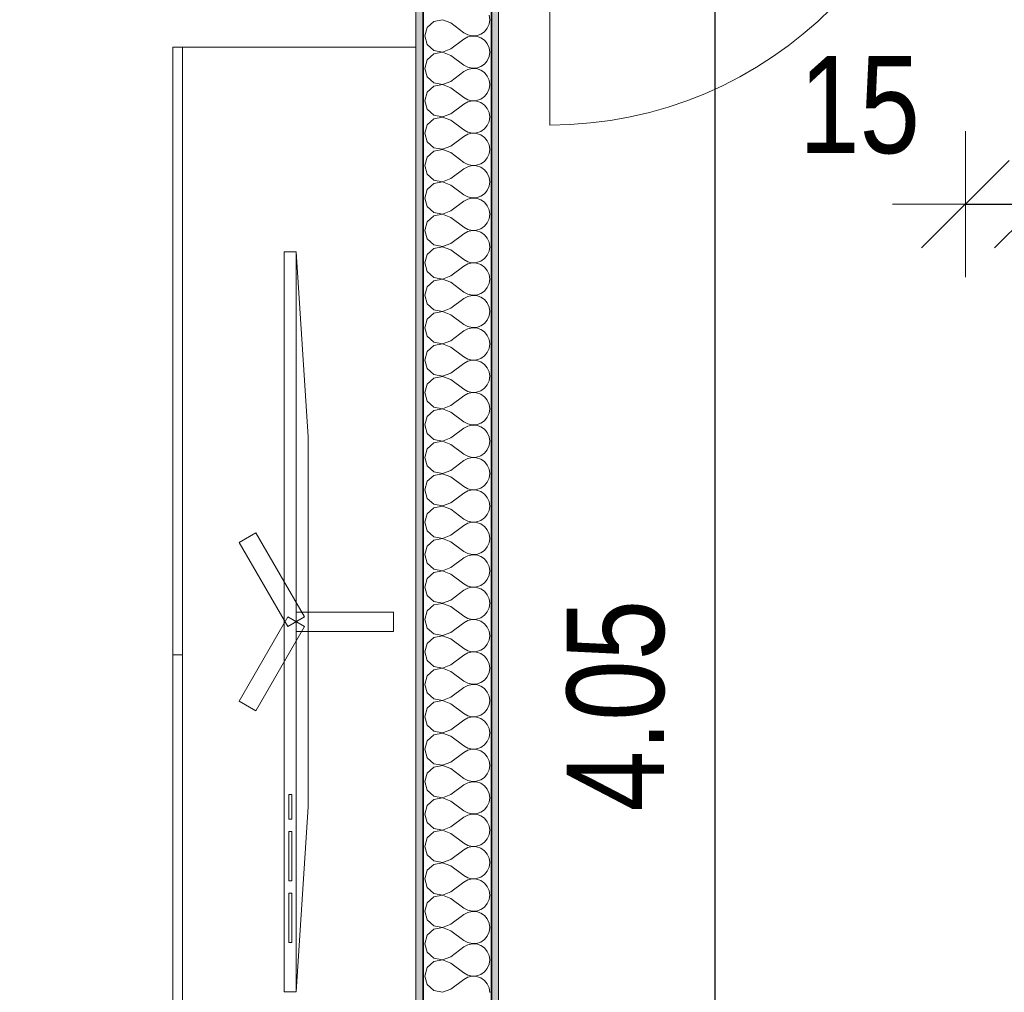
# Model space of a CAD drawing. Header units: centimetres. Extents: x -7.1 to 26.5, y -14.7 to 18.1.
# Tile 67 of 186: x 11.9 to 14, y -2.2 to -0.2. Entities that reach past the tile are written whole.
import ezdxf

# ---------------------------------------------------------------- set-up
doc = ezdxf.new("R2010")
doc.units = ezdxf.units.CM
doc.header["$LTSCALE"] = 10
doc.header["$PDMODE"] = 65
doc.linetypes.add('AUSGEZOGEN', pattern=[0])
for name, color, linetype in [('XR$1$010 Portes', 7, 'Continuous'), ('XR$1$015 Murs intérieurs', 7, 'Continuous'), ('XR$1$015 Murs intérieurs – Lignes de séparation des couches', 7, 'Continuous'), ('XR$1$065 Mobilier installé', 7, 'Continuous'), ('XR$1$080 Définition des locaux – Contour', 7, 'Continuous'), ('XR$2$105 Cotations100', 7, 'Continuous'), ('XR$3$015 Murs intérieurs – Hachures des composants', 7, 'Continuous')]:
    doc.layers.add(name, color=color, linetype=linetype)
doc.styles.add('ARIAL', font='arial.ttf')
doc.dimstyles.new('DIMSTYLE_3', dxfattribs={"dimtxt": 0.2, "dimasz": 0.3, "dimexe": 0, "dimexo": 0, "dimgap": 0.1, "dimtad": 2, "dimrnd": 0.005, "dimzin": 4, "dimdsep": 46, "dimtxsty": 'ARIAL', "dimblk1": 'ALL_ML_STRICH', "dimblk2": 'ALL_ML_STRICH', "dimsah": 1, "dimcen": 0, "dimclrd": 7, "dimclre": 7, "dimclrt": 7, "dimadec": 0, "dimazin": 0, "dimtfac": 1, "dimtdec": 0, "dimtix": 1, "dimtmove": 2, "dimatfit": 3, "dimfxl": 0, "dimtzin": 0, "dimlwd": 0, "dimlwe": 18, "dimarcsym": 0})
doc.dimstyles.new('DIMSTYLE_7', dxfattribs={"dimtxt": 0.2, "dimasz": 0.3, "dimexe": 0, "dimexo": 0, "dimgap": 0.1, "dimtad": 2, "dimdec": 1, "dimlfac": 100, "dimrnd": 0.5, "dimzin": 4, "dimdsep": 46, "dimtxsty": 'ARIAL', "dimblk1": 'ALL_ML_STRICH', "dimblk2": 'ALL_ML_STRICH', "dimsah": 1, "dimcen": 0, "dimclrd": 7, "dimclre": 7, "dimclrt": 7, "dimadec": 0, "dimazin": 0, "dimtfac": 1, "dimtdec": 0, "dimtix": 1, "dimtmove": 2, "dimatfit": 3, "dimfxl": 0, "dimtvp": 1.2, "dimtzin": 0, "dimlwd": 0, "dimlwe": 18, "dimarcsym": 0})

# ---------------------------------------------------------------- blocks, each defined once
blk = doc.blocks.new('ALL_ML_STRICH')
at = {"color": 0, "linetype": 'ByBlock', "lineweight": -2}
for p, q in [((0, -0.5), (0, 0.5)), ((-0.3, -0.3), (0.3, 0.3)), ((-1, 0), (0.5, 0))]:
    blk.add_line(p, q, dxfattribs=at)
blk = doc.blocks.new('*D206')
at = {"layer": 'DEFPOINTS', "color": 7, "linetype": 'AUSGEZOGEN', "lineweight": 18, "transparency": 16777216}
for p in [(13.5618, 0.4035), (13.3668, -3.6465), (13.4318, -3.6465)]:
    blk.add_point(p, dxfattribs=at)
at = {"layer": 'XR$2$105 Cotations100', "color": 7, "linetype": 'AUSGEZOGEN', "lineweight": -2, "transparency": 16777216}
for p, q in [((13.3668, 0.4035), (13.3668, 0.4035)), ((13.3668, -3.6465), (13.3668, 0.4035)), ((13.3668, -3.6465), (13.3668, -3.6465))]:
    blk.add_line(p, q, dxfattribs=at)
at = {"layer": 'XR$2$105 Cotations100', "color": 7, "linetype": 'AUSGEZOGEN', "lineweight": 18, "transparency": 16777216, "xscale": 0.3, "yscale": 0.3, "zscale": 0.3}
for p, rotation in [((13.3668, 0.4035), 90), ((13.3668, -3.6465), 270)]:
    blk.add_blockref('ALL_ML_STRICH', p, dxfattribs=dict(at, rotation=rotation))
at = {"layer": 'XR$2$105 Cotations100', "color": 7, "linetype": 'AUSGEZOGEN', "lineweight": 18, "transparency": 16777216, "insert": (13.1633, -1.6105), "char_height": 0.2, "width": 0.64, "attachment_point": 5, "rotation": 90, "style": 'ARIAL'}
blk.add_mtext('\\W0.80;\\A1;{\\A1;{4.05\\H0.132000;\\S^ ;}}', dxfattribs=at)
blk = doc.blocks.new('*D211')
at = {"layer": 'DEFPOINTS', "color": 7, "linetype": 'AUSGEZOGEN', "lineweight": 18, "transparency": 16777216}
for p in [(13.8818, -0.5142), (13.8818, -0.5792), (14.0318, -0.7062)]:
    blk.add_point(p, dxfattribs=at)
at = {"layer": 'XR$2$105 Cotations100', "color": 7, "linetype": 'AUSGEZOGEN', "lineweight": -2, "transparency": 16777216}
for p, q in [((13.8818, -0.5792), (13.8818, -0.5792)), ((13.8818, -0.5792), (14.0318, -0.5792)), ((14.0318, -0.5792), (14.0318, -0.5792))]:
    blk.add_line(p, q, dxfattribs=at)
at = {"layer": 'XR$2$105 Cotations100', "color": 7, "linetype": 'AUSGEZOGEN', "lineweight": 18, "transparency": 16777216, "xscale": 0.3, "yscale": 0.3, "zscale": 0.3, "rotation": 180}
blk.add_blockref('ALL_ML_STRICH', (13.8818, -0.5792), dxfattribs=at)
at = {"layer": 'XR$2$105 Cotations100', "color": 7, "linetype": 'AUSGEZOGEN', "lineweight": 18, "transparency": 16777216, "xscale": 0.3, "yscale": 0.3, "zscale": 0.3}
blk.add_blockref('ALL_ML_STRICH', (14.0318, -0.5792), dxfattribs=at)
at = {"layer": 'XR$2$105 Cotations100', "color": 7, "linetype": 'AUSGEZOGEN', "lineweight": 18, "transparency": 16777216, "insert": (13.6641, -0.3758), "char_height": 0.2, "width": 0.64, "attachment_point": 5, "style": 'ARIAL'}
blk.add_mtext('\\W0.80;\\A1;{\\A1;{15\\H0.132000;\\S^ ;}}', dxfattribs=at)
blk = doc.blocks.new('*D212')
at = {"layer": 'DEFPOINTS', "color": 7, "linetype": 'AUSGEZOGEN', "lineweight": 18, "transparency": 16777216}
for p in [(15.9718, -0.1778), (14.0318, -0.5792), (14.0318, -0.7062)]:
    blk.add_point(p, dxfattribs=at)
at = {"layer": 'XR$2$105 Cotations100', "color": 7, "linetype": 'AUSGEZOGEN', "lineweight": -2, "transparency": 16777216}
for p, q in [((14.0318, -0.5792), (14.0318, -0.5792)), ((14.0318, -0.5792), (15.9718, -0.5792)), ((15.9718, -0.5792), (15.9718, -0.5792))]:
    blk.add_line(p, q, dxfattribs=at)
at = {"layer": 'XR$2$105 Cotations100', "color": 7, "linetype": 'AUSGEZOGEN', "lineweight": 18, "transparency": 16777216, "xscale": 0.3, "yscale": 0.3, "zscale": 0.3, "rotation": 180}
blk.add_blockref('ALL_ML_STRICH', (14.0318, -0.5792), dxfattribs=at)
at = {"layer": 'XR$2$105 Cotations100', "color": 7, "linetype": 'AUSGEZOGEN', "lineweight": 18, "transparency": 16777216, "xscale": 0.3, "yscale": 0.3, "zscale": 0.3}
blk.add_blockref('ALL_ML_STRICH', (15.9718, -0.5792), dxfattribs=at)
at = {"layer": 'XR$2$105 Cotations100', "color": 7, "linetype": 'AUSGEZOGEN', "lineweight": 18, "transparency": 16777216, "insert": (15.0137, -0.3758), "char_height": 0.2, "width": 0.64, "attachment_point": 5, "style": 'ARIAL'}
blk.add_mtext('\\W0.80;\\A1;{\\A1;{1.94\\H0.132000;\\S^ ;}}', dxfattribs=at)
blk = doc.blocks.new('COMPLEXOBJECT_198')
at = {"layer": 'XR$3$015 Murs intérieurs – Hachures des composants', "color": 8, "linetype": 'AUSGEZOGEN', "lineweight": 13, "transparency": 33554687}
for p, q in [((12.8064, -0.2001), (12.7885, -0.2035)), ((12.8234, -0.2067), (12.8064, -0.2001)), ((12.9034, -0.2), (12.9022, -0.1909)), ((12.9022, -0.2091), (12.9034, -0.2)), ((12.7751, -0.2158), (12.7701, -0.2333)), ((12.7885, -0.2035), (12.7751, -0.2158)), ((12.8234, -0.2067), (12.8501, -0.2267)), ((12.8926, -0.2246), (12.8985, -0.2175)), ((12.8985, -0.2175), (12.9022, -0.2091)), ((12.7701, -0.2333), (12.7751, -0.2509)), ((12.8234, -0.26), (12.8501, -0.24)), ((12.8501, -0.2267), (12.8582, -0.2311)), ((12.8582, -0.2355), (12.8501, -0.24)), ((12.8582, -0.2311), (12.8671, -0.2332)), ((12.8671, -0.2335), (12.8582, -0.2355)), ((12.8671, -0.2332), (12.8763, -0.2328)), ((12.8763, -0.2339), (12.8671, -0.2335)), ((12.8763, -0.2328), (12.885, -0.2298)), ((12.885, -0.2369), (12.8763, -0.2339)), ((12.885, -0.2298), (12.8926, -0.2246)), ((12.8926, -0.2421), (12.885, -0.2369)), ((12.8985, -0.2491), (12.8926, -0.2421)), ((12.7751, -0.2509), (12.7885, -0.2631)), ((12.7885, -0.2631), (12.8064, -0.2665)), ((12.8064, -0.2665), (12.8234, -0.26)), ((12.9022, -0.2576), (12.8985, -0.2491)), ((12.9034, -0.2667), (12.9022, -0.2576)), ((12.7751, -0.2825), (12.7701, -0.3)), ((12.7885, -0.2702), (12.7751, -0.2825)), ((12.8064, -0.2668), (12.7885, -0.2702)), ((12.8234, -0.2733), (12.8064, -0.2668)), ((12.8234, -0.2733), (12.8501, -0.2933)), ((12.8985, -0.2842), (12.9022, -0.2758)), ((12.9022, -0.2758), (12.9034, -0.2667)), ((12.7701, -0.3), (12.7751, -0.3175)), ((12.8501, -0.2933), (12.8582, -0.2978)), ((12.8582, -0.3022), (12.8501, -0.3067)), ((12.8582, -0.2978), (12.8671, -0.2999)), ((12.8671, -0.3001), (12.8582, -0.3022)), ((12.8671, -0.2999), (12.8763, -0.2994)), ((12.8763, -0.3006), (12.8671, -0.3001)), ((12.8763, -0.2994), (12.885, -0.2965)), ((12.885, -0.3035), (12.8763, -0.3006)), ((12.885, -0.2965), (12.8926, -0.2913)), ((12.8926, -0.3087), (12.885, -0.3035)), ((12.8926, -0.2913), (12.8985, -0.2842)), ((12.7751, -0.3175), (12.7885, -0.3298)), ((12.8234, -0.3267), (12.8501, -0.3067)), ((12.8985, -0.3158), (12.8926, -0.3087)), ((12.9022, -0.3242), (12.8985, -0.3158)), ((12.7885, -0.3369), (12.7751, -0.3491)), ((12.7885, -0.3298), (12.8064, -0.3332)), ((12.8064, -0.3335), (12.7885, -0.3369)), ((12.8064, -0.3332), (12.8234, -0.3267)), ((12.8234, -0.34), (12.8064, -0.3335)), ((12.8234, -0.34), (12.8501, -0.36)), ((12.8985, -0.3509), (12.9022, -0.3424)), ((12.9034, -0.3333), (12.9022, -0.3242)), ((12.9022, -0.3424), (12.9034, -0.3333)), ((12.7751, -0.3491), (12.7701, -0.3667)), ((12.8501, -0.36), (12.8582, -0.3645)), ((12.8582, -0.3645), (12.8671, -0.3665)), ((12.8763, -0.3661), (12.885, -0.3631)), ((12.885, -0.3631), (12.8926, -0.3579)), ((12.8926, -0.3579), (12.8985, -0.3509)), ((12.7701, -0.3667), (12.7751, -0.3842)), ((12.7751, -0.3842), (12.7885, -0.3965)), ((12.8234, -0.3933), (12.8501, -0.3733)), ((12.8582, -0.3689), (12.8501, -0.3733)), ((12.8671, -0.3668), (12.8582, -0.3689)), ((12.8671, -0.3665), (12.8763, -0.3661)), ((12.8763, -0.3672), (12.8671, -0.3668)), ((12.885, -0.3702), (12.8763, -0.3672)), ((12.8926, -0.3754), (12.885, -0.3702)), ((12.8985, -0.3825), (12.8926, -0.3754)), ((12.9022, -0.3909), (12.8985, -0.3825)), ((12.7885, -0.4035), (12.7751, -0.4158)), ((12.7885, -0.3965), (12.8064, -0.3999)), ((12.8064, -0.4001), (12.7885, -0.4035)), ((12.8064, -0.3999), (12.8234, -0.3933)), ((12.8234, -0.4067), (12.8064, -0.4001)), ((12.9034, -0.4), (12.9022, -0.3909)), ((12.9022, -0.4091), (12.9034, -0.4)), ((12.7751, -0.4158), (12.7701, -0.4333)), ((12.8234, -0.4067), (12.8501, -0.4267)), ((12.885, -0.4298), (12.8926, -0.4246)), ((12.8926, -0.4246), (12.8985, -0.4175)), ((12.8985, -0.4175), (12.9022, -0.4091)), ((12.7701, -0.4333), (12.7751, -0.4509)), ((12.8234, -0.46), (12.8501, -0.44)), ((12.8501, -0.4267), (12.8582, -0.4311)), ((12.8582, -0.4355), (12.8501, -0.44)), ((12.8582, -0.4311), (12.8671, -0.4332)), ((12.8671, -0.4335), (12.8582, -0.4355)), ((12.8671, -0.4332), (12.8763, -0.4328)), ((12.8763, -0.4339), (12.8671, -0.4335)), ((12.8763, -0.4328), (12.885, -0.4298)), ((12.885, -0.4369), (12.8763, -0.4339)), ((12.8926, -0.4421), (12.885, -0.4369)), ((12.8985, -0.4491), (12.8926, -0.4421)), ((12.7751, -0.4509), (12.7885, -0.4631)), ((12.7885, -0.4631), (12.8064, -0.4665)), ((12.8064, -0.4665), (12.8234, -0.46)), ((12.9022, -0.4576), (12.8985, -0.4491)), ((12.9034, -0.4667), (12.9022, -0.4576)), ((12.7751, -0.4825), (12.7701, -0.5)), ((12.7885, -0.4702), (12.7751, -0.4825)), ((12.8064, -0.4668), (12.7885, -0.4702)), ((12.8234, -0.4733), (12.8064, -0.4668)), ((12.8234, -0.4733), (12.8501, -0.4933)), ((12.8926, -0.4913), (12.8985, -0.4842)), ((12.8985, -0.4842), (12.9022, -0.4758)), ((12.9022, -0.4758), (12.9034, -0.4667)), ((12.7701, -0.5), (12.7751, -0.5175)), ((12.8501, -0.4933), (12.8582, -0.4978)), ((12.8582, -0.5022), (12.8501, -0.5067)), ((12.8582, -0.4978), (12.8671, -0.4999)), ((12.8671, -0.5001), (12.8582, -0.5022)), ((12.8671, -0.4999), (12.8763, -0.4994)), ((12.8763, -0.5006), (12.8671, -0.5001)), ((12.8763, -0.4994), (12.885, -0.4965)), ((12.885, -0.5035), (12.8763, -0.5006)), ((12.885, -0.4965), (12.8926, -0.4913)), ((12.8926, -0.5087), (12.885, -0.5035)), ((12.7751, -0.5175), (12.7885, -0.5298)), ((12.8234, -0.5267), (12.8501, -0.5067)), ((12.8985, -0.5158), (12.8926, -0.5087)), ((12.9022, -0.5242), (12.8985, -0.5158)), ((12.9034, -0.5333), (12.9022, -0.5242)), ((12.7885, -0.5369), (12.7751, -0.5491)), ((12.7885, -0.5298), (12.8064, -0.5332)), ((12.8064, -0.5335), (12.7885, -0.5369)), ((12.8064, -0.5332), (12.8234, -0.5267)), ((12.8234, -0.54), (12.8064, -0.5335)), ((12.8234, -0.54), (12.8501, -0.56)), ((12.8985, -0.5509), (12.9022, -0.5424)), ((12.9022, -0.5424), (12.9034, -0.5333)), ((12.7751, -0.5491), (12.7701, -0.5667)), ((12.7701, -0.5667), (12.7751, -0.5842)), ((12.8501, -0.56), (12.8582, -0.5645)), ((12.8582, -0.5645), (12.8671, -0.5665)), ((12.8671, -0.5668), (12.8582, -0.5689)), ((12.8671, -0.5665), (12.8763, -0.5661)), ((12.8763, -0.5672), (12.8671, -0.5668)), ((12.8763, -0.5661), (12.885, -0.5631)), ((12.885, -0.5631), (12.8926, -0.5579)), ((12.8926, -0.5579), (12.8985, -0.5509)), ((12.7751, -0.5842), (12.7885, -0.5965)), ((12.8234, -0.5933), (12.8501, -0.5733)), ((12.8582, -0.5689), (12.8501, -0.5733)), ((12.885, -0.5702), (12.8763, -0.5672)), ((12.8926, -0.5754), (12.885, -0.5702)), ((12.8985, -0.5825), (12.8926, -0.5754)), ((12.9022, -0.5909), (12.8985, -0.5825)), ((12.7885, -0.6035), (12.7751, -0.6158)), ((12.7885, -0.5965), (12.8064, -0.5999)), ((12.8064, -0.6001), (12.7885, -0.6035)), ((12.8064, -0.5999), (12.8234, -0.5933)), ((12.8234, -0.6067), (12.8064, -0.6001)), ((12.8234, -0.6067), (12.8501, -0.6267)), ((12.9034, -0.6), (12.9022, -0.5909)), ((12.9022, -0.6091), (12.9034, -0.6)), ((12.7751, -0.6158), (12.7701, -0.6333)), ((12.8501, -0.6267), (12.8582, -0.6311)), ((12.885, -0.6298), (12.8926, -0.6246)), ((12.8926, -0.6246), (12.8985, -0.6175)), ((12.8985, -0.6175), (12.9022, -0.6091)), ((12.7701, -0.6333), (12.7751, -0.6509)), ((12.8234, -0.66), (12.8501, -0.64)), ((12.8582, -0.6355), (12.8501, -0.64)), ((12.8582, -0.6311), (12.8671, -0.6332)), ((12.8671, -0.6335), (12.8582, -0.6355)), ((12.8671, -0.6332), (12.8763, -0.6328)), ((12.8763, -0.6339), (12.8671, -0.6335)), ((12.8763, -0.6328), (12.885, -0.6298)), ((12.885, -0.6369), (12.8763, -0.6339)), ((12.8926, -0.6421), (12.885, -0.6369)), ((12.8985, -0.6491), (12.8926, -0.6421)), ((12.7751, -0.6509), (12.7885, -0.6631)), ((12.7885, -0.6631), (12.8064, -0.6665)), ((12.8064, -0.6668), (12.7885, -0.6702)), ((12.8064, -0.6665), (12.8234, -0.66)), ((12.8234, -0.6733), (12.8064, -0.6668)), ((12.9022, -0.6576), (12.8985, -0.6491)), ((12.9034, -0.6667), (12.9022, -0.6576)), ((12.9022, -0.6758), (12.9034, -0.6667)), ((12.7751, -0.6825), (12.7701, -0.7)), ((12.7885, -0.6702), (12.7751, -0.6825)), ((12.8234, -0.6733), (12.8501, -0.6933)), ((12.8926, -0.6913), (12.8985, -0.6842)), ((12.8985, -0.6842), (12.9022, -0.6758)), ((12.7701, -0.7), (12.7751, -0.7175)), ((12.8234, -0.7267), (12.8501, -0.7067)), ((12.8501, -0.6933), (12.8582, -0.6978)), ((12.8582, -0.7022), (12.8501, -0.7067)), ((12.8582, -0.6978), (12.8671, -0.6999)), ((12.8671, -0.7001), (12.8582, -0.7022)), ((12.8671, -0.6999), (12.8763, -0.6994)), ((12.8763, -0.7006), (12.8671, -0.7001)), ((12.8763, -0.6994), (12.885, -0.6965)), ((12.885, -0.7035), (12.8763, -0.7006)), ((12.885, -0.6965), (12.8926, -0.6913)), ((12.8926, -0.7087), (12.885, -0.7035)), ((12.8985, -0.7158), (12.8926, -0.7087)), ((12.7751, -0.7175), (12.7885, -0.7298)), ((12.8064, -0.7332), (12.8234, -0.7267)), ((12.9022, -0.7242), (12.8985, -0.7158)), ((12.9034, -0.7333), (12.9022, -0.7242)), ((12.7751, -0.7491), (12.7701, -0.7667)), ((12.7885, -0.7369), (12.7751, -0.7491)), ((12.7885, -0.7298), (12.8064, -0.7332)), ((12.8064, -0.7335), (12.7885, -0.7369)), ((12.8234, -0.74), (12.8064, -0.7335)), ((12.8234, -0.74), (12.8501, -0.76)), ((12.8985, -0.7509), (12.9022, -0.7424)), ((12.9022, -0.7424), (12.9034, -0.7333)), ((12.7701, -0.7667), (12.7751, -0.7842)), ((12.8501, -0.76), (12.8582, -0.7645)), ((12.8582, -0.7689), (12.8501, -0.7733)), ((12.8582, -0.7645), (12.8671, -0.7665)), ((12.8671, -0.7668), (12.8582, -0.7689)), ((12.8671, -0.7665), (12.8763, -0.7661)), ((12.8763, -0.7672), (12.8671, -0.7668)), ((12.8763, -0.7661), (12.885, -0.7631)), ((12.885, -0.7702), (12.8763, -0.7672)), ((12.885, -0.7631), (12.8926, -0.7579)), ((12.8926, -0.7579), (12.8985, -0.7509)), ((12.7751, -0.7842), (12.7885, -0.7965)), ((12.8234, -0.7933), (12.8501, -0.7733)), ((12.8926, -0.7754), (12.885, -0.7702)), ((12.8985, -0.7825), (12.8926, -0.7754)), ((12.9022, -0.7909), (12.8985, -0.7825)), ((12.7885, -0.8035), (12.7751, -0.8158)), ((12.7885, -0.7965), (12.8064, -0.7999)), ((12.8064, -0.8001), (12.7885, -0.8035)), ((12.8064, -0.7999), (12.8234, -0.7933)), ((12.8234, -0.8067), (12.8064, -0.8001)), ((12.8234, -0.8067), (12.8501, -0.8267)), ((12.8985, -0.8175), (12.9022, -0.8091)), ((12.9034, -0.8), (12.9022, -0.7909)), ((12.9022, -0.8091), (12.9034, -0.8)), ((12.7751, -0.8158), (12.7701, -0.8333)), ((12.8501, -0.8267), (12.8582, -0.8311)), ((12.8763, -0.8328), (12.885, -0.8298)), ((12.885, -0.8298), (12.8926, -0.8246)), ((12.8926, -0.8246), (12.8985, -0.8175)), ((12.7701, -0.8333), (12.7751, -0.8509)), ((12.8234, -0.86), (12.8501, -0.84)), ((12.8582, -0.8355), (12.8501, -0.84)), ((12.8582, -0.8311), (12.8671, -0.8332)), ((12.8671, -0.8335), (12.8582, -0.8355)), ((12.8671, -0.8332), (12.8763, -0.8328)), ((12.8763, -0.8339), (12.8671, -0.8335)), ((12.885, -0.8369), (12.8763, -0.8339)), ((12.8926, -0.8421), (12.885, -0.8369)), ((12.8985, -0.8491), (12.8926, -0.8421)), ((12.9022, -0.8576), (12.8985, -0.8491)), ((12.7751, -0.8509), (12.7885, -0.8631)), ((12.7885, -0.8702), (12.7751, -0.8825)), ((12.7885, -0.8631), (12.8064, -0.8665)), ((12.8064, -0.8668), (12.7885, -0.8702)), ((12.8064, -0.8665), (12.8234, -0.86)), ((12.8234, -0.8733), (12.8064, -0.8668)), ((12.9034, -0.8667), (12.9022, -0.8576)), ((12.9022, -0.8758), (12.9034, -0.8667)), ((12.7751, -0.8825), (12.7701, -0.9)), ((12.8234, -0.8733), (12.8501, -0.8933)), ((12.8926, -0.8913), (12.8985, -0.8842)), ((12.8985, -0.8842), (12.9022, -0.8758)), ((12.7701, -0.9), (12.7751, -0.9175)), ((12.8234, -0.9267), (12.8501, -0.9067)), ((12.8501, -0.8933), (12.8582, -0.8978)), ((12.8582, -0.9022), (12.8501, -0.9067)), ((12.8582, -0.8978), (12.8671, -0.8999)), ((12.8671, -0.9001), (12.8582, -0.9022)), ((12.8671, -0.8999), (12.8763, -0.8994)), ((12.8763, -0.9006), (12.8671, -0.9001)), ((12.8763, -0.8994), (12.885, -0.8965)), ((12.885, -0.9035), (12.8763, -0.9006)), ((12.885, -0.8965), (12.8926, -0.8913)), ((12.8926, -0.9087), (12.885, -0.9035)), ((12.8985, -0.9158), (12.8926, -0.9087)), ((12.7751, -0.9175), (12.7885, -0.9298)), ((12.7885, -0.9298), (12.8064, -0.9332)), ((12.8064, -0.9332), (12.8234, -0.9267)), ((12.9022, -0.9242), (12.8985, -0.9158)), ((12.9034, -0.9333), (12.9022, -0.9242)), ((12.7751, -0.9491), (12.7701, -0.9667)), ((12.7885, -0.9369), (12.7751, -0.9491)), ((12.8064, -0.9335), (12.7885, -0.9369)), ((12.8234, -0.94), (12.8064, -0.9335)), ((12.8234, -0.94), (12.8501, -0.96)), ((12.8926, -0.9579), (12.8985, -0.9509)), ((12.8985, -0.9509), (12.9022, -0.9424)), ((12.9022, -0.9424), (12.9034, -0.9333)), ((12.7701, -0.9667), (12.7751, -0.9842)), ((12.8501, -0.96), (12.8582, -0.9645)), ((12.8582, -0.9689), (12.8501, -0.9733)), ((12.8582, -0.9645), (12.8671, -0.9665)), ((12.8671, -0.9668), (12.8582, -0.9689)), ((12.8671, -0.9665), (12.8763, -0.9661)), ((12.8763, -0.9672), (12.8671, -0.9668)), ((12.8763, -0.9661), (12.885, -0.9631)), ((12.885, -0.9702), (12.8763, -0.9672)), ((12.885, -0.9631), (12.8926, -0.9579)), ((12.8926, -0.9754), (12.885, -0.9702)), ((12.7751, -0.9842), (12.7885, -0.9965)), ((12.8234, -0.9933), (12.8501, -0.9733)), ((12.8985, -0.9825), (12.8926, -0.9754)), ((12.9022, -0.9909), (12.8985, -0.9825)), ((12.9034, -1), (12.9022, -0.9909)), ((12.7885, -1.0035), (12.7751, -1.0158)), ((12.7885, -0.9965), (12.8064, -0.9999)), ((12.8064, -1.0001), (12.7885, -1.0035)), ((12.8064, -0.9999), (12.8234, -0.9933)), ((12.8234, -1.0067), (12.8064, -1.0001)), ((12.8234, -1.0067), (12.8501, -1.0267)), ((12.8985, -1.0175), (12.9022, -1.0091)), ((12.9022, -1.0091), (12.9034, -1)), ((12.7751, -1.0158), (12.7701, -1.0333)), ((12.8501, -1.0267), (12.8582, -1.0311)), ((12.8582, -1.0311), (12.8671, -1.0332)), ((12.8763, -1.0328), (12.885, -1.0298)), ((12.885, -1.0298), (12.8926, -1.0246)), ((12.8926, -1.0246), (12.8985, -1.0175)), ((12.7701, -1.0333), (12.7751, -1.0509)), ((12.7751, -1.0509), (12.7885, -1.0631)), ((12.8234, -1.06), (12.8501, -1.04)), ((12.8582, -1.0355), (12.8501, -1.04)), ((12.8671, -1.0335), (12.8582, -1.0355)), ((12.8671, -1.0332), (12.8763, -1.0328)), ((12.8763, -1.0339), (12.8671, -1.0335)), ((12.885, -1.0369), (12.8763, -1.0339)), ((12.8926, -1.0421), (12.885, -1.0369)), ((12.8985, -1.0491), (12.8926, -1.0421)), ((12.9022, -1.0576), (12.8985, -1.0491)), ((12.7885, -1.0702), (12.7751, -1.0825)), ((12.7885, -1.0631), (12.8064, -1.0665)), ((12.8064, -1.0668), (12.7885, -1.0702)), ((12.8064, -1.0665), (12.8234, -1.06)), ((12.8234, -1.0733), (12.8064, -1.0668)), ((12.9034, -1.0667), (12.9022, -1.0576)), ((12.9022, -1.0758), (12.9034, -1.0667)), ((12.7751, -1.0825), (12.7701, -1.1)), ((12.8234, -1.0733), (12.8501, -1.0933)), ((12.8501, -1.0933), (12.8582, -1.0978)), ((12.885, -1.0965), (12.8926, -1.0913)), ((12.8926, -1.0913), (12.8985, -1.0842)), ((12.8985, -1.0842), (12.9022, -1.0758)), ((12.7701, -1.1), (12.7751, -1.1175)), ((12.8234, -1.1267), (12.8501, -1.1067)), ((12.8582, -1.1022), (12.8501, -1.1067)), ((12.8582, -1.0978), (12.8671, -1.0999)), ((12.8671, -1.1001), (12.8582, -1.1022)), ((12.8671, -1.0999), (12.8763, -1.0994)), ((12.8763, -1.1006), (12.8671, -1.1001)), ((12.8763, -1.0994), (12.885, -1.0965)), ((12.885, -1.1035), (12.8763, -1.1006)), ((12.8926, -1.1087), (12.885, -1.1035)), ((12.8985, -1.1158), (12.8926, -1.1087)), ((12.7751, -1.1175), (12.7885, -1.1298)), ((12.7885, -1.1298), (12.8064, -1.1332)), ((12.8064, -1.1335), (12.7885, -1.1369)), ((12.8064, -1.1332), (12.8234, -1.1267)), ((12.8234, -1.14), (12.8064, -1.1335)), ((12.9022, -1.1242), (12.8985, -1.1158)), ((12.9034, -1.1333), (12.9022, -1.1242)), ((12.9022, -1.1424), (12.9034, -1.1333)), ((12.7751, -1.1491), (12.7701, -1.1667)), ((12.7885, -1.1369), (12.7751, -1.1491)), ((12.8234, -1.14), (12.8501, -1.16)), ((12.8926, -1.1579), (12.8985, -1.1509)), ((12.8985, -1.1509), (12.9022, -1.1424)), ((12.7701, -1.1667), (12.7751, -1.1842)), ((12.8234, -1.1933), (12.8501, -1.1733)), ((12.8501, -1.16), (12.8582, -1.1645)), ((12.8582, -1.1689), (12.8501, -1.1733)), ((12.8582, -1.1645), (12.8671, -1.1665)), ((12.8671, -1.1668), (12.8582, -1.1689)), ((12.8671, -1.1665), (12.8763, -1.1661)), ((12.8763, -1.1672), (12.8671, -1.1668)), ((12.8763, -1.1661), (12.885, -1.1631)), ((12.885, -1.1702), (12.8763, -1.1672)), ((12.885, -1.1631), (12.8926, -1.1579)), ((12.8926, -1.1754), (12.885, -1.1702)), ((12.7751, -1.1842), (12.7885, -1.1965)), ((12.8064, -1.1999), (12.8234, -1.1933)), ((12.8985, -1.1825), (12.8926, -1.1754)), ((12.9022, -1.1909), (12.8985, -1.1825)), ((12.9034, -1.2), (12.9022, -1.1909)), ((12.7885, -1.2035), (12.7751, -1.2158)), ((12.7885, -1.1965), (12.8064, -1.1999)), ((12.8064, -1.2001), (12.7885, -1.2035)), ((12.8234, -1.2067), (12.8064, -1.2001)), ((12.8234, -1.2067), (12.8501, -1.2267)), ((12.8985, -1.2175), (12.9022, -1.2091)), ((12.9022, -1.2091), (12.9034, -1.2)), ((12.7751, -1.2158), (12.7701, -1.2333)), ((12.7701, -1.2333), (12.7751, -1.2509)), ((12.8501, -1.2267), (12.8582, -1.2311)), ((12.8582, -1.2311), (12.8671, -1.2332)), ((12.8671, -1.2335), (12.8582, -1.2355)), ((12.8671, -1.2332), (12.8763, -1.2328)), ((12.8763, -1.2339), (12.8671, -1.2335)), ((12.8763, -1.2328), (12.885, -1.2298)), ((12.885, -1.2369), (12.8763, -1.2339)), ((12.885, -1.2298), (12.8926, -1.2246)), ((12.8926, -1.2246), (12.8985, -1.2175)), ((12.7751, -1.2509), (12.7885, -1.2631)), ((12.8234, -1.26), (12.8501, -1.24)), ((12.8582, -1.2355), (12.8501, -1.24)), ((12.8926, -1.2421), (12.885, -1.2369)), ((12.8985, -1.2491), (12.8926, -1.2421)), ((12.9022, -1.2576), (12.8985, -1.2491)), ((12.7885, -1.2702), (12.7751, -1.2825)), ((12.7885, -1.2631), (12.8064, -1.2665)), ((12.8064, -1.2668), (12.7885, -1.2702)), ((12.8064, -1.2665), (12.8234, -1.26)), ((12.8234, -1.2733), (12.8064, -1.2668)), ((12.8234, -1.2733), (12.8501, -1.2933)), ((12.9034, -1.2667), (12.9022, -1.2576)), ((12.9022, -1.2758), (12.9034, -1.2667)), ((12.7751, -1.2825), (12.7701, -1.3)), ((12.8501, -1.2933), (12.8582, -1.2978)), ((12.885, -1.2965), (12.8926, -1.2913)), ((12.8926, -1.2913), (12.8985, -1.2842)), ((12.8985, -1.2842), (12.9022, -1.2758)), ((12.7701, -1.3), (12.7751, -1.3175)), ((12.8234, -1.3267), (12.8501, -1.3067)), ((12.8582, -1.3022), (12.8501, -1.3067)), ((12.8582, -1.2978), (12.8671, -1.2999)), ((12.8671, -1.3001), (12.8582, -1.3022)), ((12.8671, -1.2999), (12.8763, -1.2994)), ((12.8763, -1.3006), (12.8671, -1.3001)), ((12.8763, -1.2994), (12.885, -1.2965)), ((12.885, -1.3035), (12.8763, -1.3006)), ((12.8926, -1.3087), (12.885, -1.3035)), ((12.8985, -1.3158), (12.8926, -1.3087)), ((12.9022, -1.3242), (12.8985, -1.3158)), ((12.7751, -1.3175), (12.7885, -1.3298)), ((12.7885, -1.3298), (12.8064, -1.3332)), ((12.8064, -1.3335), (12.7885, -1.3369)), ((12.8064, -1.3332), (12.8234, -1.3267)), ((12.8234, -1.34), (12.8064, -1.3335)), ((12.9034, -1.3333), (12.9022, -1.3242)), ((12.9022, -1.3424), (12.9034, -1.3333)), ((12.7751, -1.3491), (12.7701, -1.3667)), ((12.7885, -1.3369), (12.7751, -1.3491)), ((12.8234, -1.34), (12.8501, -1.36)), ((12.8926, -1.3579), (12.8985, -1.3509)), ((12.8985, -1.3509), (12.9022, -1.3424)), ((12.7701, -1.3667), (12.7751, -1.3842)), ((12.8234, -1.3933), (12.8501, -1.3733)), ((12.8501, -1.36), (12.8582, -1.3645)), ((12.8582, -1.3689), (12.8501, -1.3733)), ((12.8582, -1.3645), (12.8671, -1.3665)), ((12.8671, -1.3668), (12.8582, -1.3689)), ((12.8671, -1.3665), (12.8763, -1.3661)), ((12.8763, -1.3672), (12.8671, -1.3668)), ((12.8763, -1.3661), (12.885, -1.3631)), ((12.885, -1.3702), (12.8763, -1.3672)), ((12.885, -1.3631), (12.8926, -1.3579)), ((12.8926, -1.3754), (12.885, -1.3702)), ((12.8985, -1.3825), (12.8926, -1.3754)), ((12.7751, -1.3842), (12.7885, -1.3965)), ((12.7885, -1.3965), (12.8064, -1.3999)), ((12.8064, -1.3999), (12.8234, -1.3933)), ((12.9022, -1.3909), (12.8985, -1.3825)), ((12.9034, -1.4), (12.9022, -1.3909)), ((12.7751, -1.4158), (12.7701, -1.4333)), ((12.7885, -1.4035), (12.7751, -1.4158)), ((12.8064, -1.4001), (12.7885, -1.4035)), ((12.8234, -1.4067), (12.8064, -1.4001)), ((12.8234, -1.4067), (12.8501, -1.4267)), ((12.8985, -1.4175), (12.9022, -1.4091)), ((12.9022, -1.4091), (12.9034, -1.4)), ((12.7701, -1.4333), (12.7751, -1.4509)), ((12.8501, -1.4267), (12.8582, -1.4311)), ((12.8582, -1.4355), (12.8501, -1.44)), ((12.8582, -1.4311), (12.8671, -1.4332)), ((12.8671, -1.4335), (12.8582, -1.4355)), ((12.8671, -1.4332), (12.8763, -1.4328)), ((12.8763, -1.4339), (12.8671, -1.4335)), ((12.8763, -1.4328), (12.885, -1.4298)), ((12.885, -1.4369), (12.8763, -1.4339)), ((12.885, -1.4298), (12.8926, -1.4246)), ((12.8926, -1.4421), (12.885, -1.4369)), ((12.8926, -1.4246), (12.8985, -1.4175)), ((12.7751, -1.4509), (12.7885, -1.4631)), ((12.8234, -1.46), (12.8501, -1.44)), ((12.8985, -1.4491), (12.8926, -1.4421)), ((12.9022, -1.4576), (12.8985, -1.4491)), ((12.9034, -1.4667), (12.9022, -1.4576)), ((12.7885, -1.4702), (12.7751, -1.4825)), ((12.7885, -1.4631), (12.8064, -1.4665)), ((12.8064, -1.4668), (12.7885, -1.4702)), ((12.8064, -1.4665), (12.8234, -1.46)), ((12.8234, -1.4733), (12.8064, -1.4668)), ((12.8234, -1.4733), (12.8501, -1.4933)), ((12.8985, -1.4842), (12.9022, -1.4758)), ((12.9022, -1.4758), (12.9034, -1.4667)), ((12.7751, -1.4825), (12.7701, -1.5)), ((12.8501, -1.4933), (12.8582, -1.4978)), ((12.8582, -1.4978), (12.8671, -1.4999)), ((12.8763, -1.4994), (12.885, -1.4965)), ((12.885, -1.4965), (12.8926, -1.4913)), ((12.8926, -1.4913), (12.8985, -1.4842)), ((12.7701, -1.5), (12.7751, -1.5175)), ((12.7751, -1.5175), (12.7885, -1.5298)), ((12.8234, -1.5267), (12.8501, -1.5067)), ((12.8582, -1.5022), (12.8501, -1.5067)), ((12.8671, -1.5001), (12.8582, -1.5022)), ((12.8671, -1.4999), (12.8763, -1.4994)), ((12.8763, -1.5006), (12.8671, -1.5001)), ((12.885, -1.5035), (12.8763, -1.5006)), ((12.8926, -1.5087), (12.885, -1.5035)), ((12.8985, -1.5158), (12.8926, -1.5087)), ((12.9022, -1.5242), (12.8985, -1.5158)), ((12.7885, -1.5369), (12.7751, -1.5491)), ((12.7885, -1.5298), (12.8064, -1.5332)), ((12.8064, -1.5335), (12.7885, -1.5369)), ((12.8064, -1.5332), (12.8234, -1.5267)), ((12.8234, -1.54), (12.8064, -1.5335)), ((12.9034, -1.5333), (12.9022, -1.5242)), ((12.9022, -1.5424), (12.9034, -1.5333)), ((12.7751, -1.5491), (12.7701, -1.5667)), ((12.8234, -1.54), (12.8501, -1.56)), ((12.885, -1.5631), (12.8926, -1.5579)), ((12.8926, -1.5579), (12.8985, -1.5509)), ((12.8985, -1.5509), (12.9022, -1.5424)), ((12.7701, -1.5667), (12.7751, -1.5842)), ((12.8234, -1.5933), (12.8501, -1.5733)), ((12.8501, -1.56), (12.8582, -1.5645)), ((12.8582, -1.5689), (12.8501, -1.5733)), ((12.8582, -1.5645), (12.8671, -1.5665)), ((12.8671, -1.5668), (12.8582, -1.5689)), ((12.8671, -1.5665), (12.8763, -1.5661)), ((12.8763, -1.5672), (12.8671, -1.5668)), ((12.8763, -1.5661), (12.885, -1.5631)), ((12.885, -1.5702), (12.8763, -1.5672)), ((12.8926, -1.5754), (12.885, -1.5702)), ((12.8985, -1.5825), (12.8926, -1.5754)), ((12.7751, -1.5842), (12.7885, -1.5965)), ((12.7885, -1.5965), (12.8064, -1.5999)), ((12.8064, -1.5999), (12.8234, -1.5933)), ((12.9022, -1.5909), (12.8985, -1.5825)), ((12.9034, -1.6), (12.9022, -1.5909)), ((12.7751, -1.6158), (12.7701, -1.6333)), ((12.7885, -1.6035), (12.7751, -1.6158)), ((12.8064, -1.6001), (12.7885, -1.6035)), ((12.8234, -1.6067), (12.8064, -1.6001)), ((12.8234, -1.6067), (12.8501, -1.6267)), ((12.8926, -1.6246), (12.8985, -1.6175)), ((12.8985, -1.6175), (12.9022, -1.6091)), ((12.9022, -1.6091), (12.9034, -1.6)), ((12.7701, -1.6333), (12.7751, -1.6509)), ((12.8234, -1.66), (12.8501, -1.64)), ((12.8501, -1.6267), (12.8582, -1.6311)), ((12.8582, -1.6355), (12.8501, -1.64)), ((12.8582, -1.6311), (12.8671, -1.6332)), ((12.8671, -1.6335), (12.8582, -1.6355)), ((12.8671, -1.6332), (12.8763, -1.6328)), ((12.8763, -1.6339), (12.8671, -1.6335)), ((12.8763, -1.6328), (12.885, -1.6298)), ((12.885, -1.6369), (12.8763, -1.6339)), ((12.885, -1.6298), (12.8926, -1.6246)), ((12.8926, -1.6421), (12.885, -1.6369)), ((12.7751, -1.6509), (12.7885, -1.6631)), ((12.8064, -1.6665), (12.8234, -1.66)), ((12.8985, -1.6491), (12.8926, -1.6421)), ((12.9022, -1.6576), (12.8985, -1.6491)), ((12.9034, -1.6667), (12.9022, -1.6576)), ((12.7885, -1.6702), (12.7751, -1.6825)), ((12.7885, -1.6631), (12.8064, -1.6665)), ((12.8064, -1.6668), (12.7885, -1.6702)), ((12.8234, -1.6733), (12.8064, -1.6668)), ((12.8234, -1.6733), (12.8501, -1.6933)), ((12.8985, -1.6842), (12.9022, -1.6758)), ((12.9022, -1.6758), (12.9034, -1.6667)), ((12.7751, -1.6825), (12.7701, -1.7)), ((12.7701, -1.7), (12.7751, -1.7175)), ((12.8501, -1.6933), (12.8582, -1.6978)), ((12.8582, -1.6978), (12.8671, -1.6999)), ((12.8671, -1.7001), (12.8582, -1.7022)), ((12.8671, -1.6999), (12.8763, -1.6994)), ((12.8763, -1.7006), (12.8671, -1.7001)), ((12.8763, -1.6994), (12.885, -1.6965)), ((12.885, -1.7035), (12.8763, -1.7006)), ((12.885, -1.6965), (12.8926, -1.6913)), ((12.8926, -1.6913), (12.8985, -1.6842)), ((12.7751, -1.7175), (12.7885, -1.7298)), ((12.8234, -1.7267), (12.8501, -1.7067)), ((12.8582, -1.7022), (12.8501, -1.7067)), ((12.8926, -1.7087), (12.885, -1.7035)), ((12.8985, -1.7158), (12.8926, -1.7087)), ((12.9022, -1.7242), (12.8985, -1.7158)), ((12.7885, -1.7369), (12.7751, -1.7491)), ((12.7885, -1.7298), (12.8064, -1.7332)), ((12.8064, -1.7335), (12.7885, -1.7369)), ((12.8064, -1.7332), (12.8234, -1.7267)), ((12.8234, -1.74), (12.8064, -1.7335)), ((12.8234, -1.74), (12.8501, -1.76)), ((12.9034, -1.7333), (12.9022, -1.7242)), ((12.9022, -1.7424), (12.9034, -1.7333)), ((12.7751, -1.7491), (12.7701, -1.7667)), ((12.8501, -1.76), (12.8582, -1.7645)), ((12.885, -1.7631), (12.8926, -1.7579)), ((12.8926, -1.7579), (12.8985, -1.7509)), ((12.8985, -1.7509), (12.9022, -1.7424)), ((12.7701, -1.7667), (12.7751, -1.7842)), ((12.8234, -1.7933), (12.8501, -1.7733)), ((12.8582, -1.7689), (12.8501, -1.7733)), ((12.8582, -1.7645), (12.8671, -1.7665)), ((12.8671, -1.7668), (12.8582, -1.7689)), ((12.8671, -1.7665), (12.8763, -1.7661)), ((12.8763, -1.7672), (12.8671, -1.7668)), ((12.8763, -1.7661), (12.885, -1.7631)), ((12.885, -1.7702), (12.8763, -1.7672)), ((12.8926, -1.7754), (12.885, -1.7702)), ((12.8985, -1.7825), (12.8926, -1.7754)), ((12.7751, -1.7842), (12.7885, -1.7965)), ((12.7885, -1.7965), (12.8064, -1.7999)), ((12.8064, -1.8001), (12.7885, -1.8035)), ((12.8064, -1.7999), (12.8234, -1.7933)), ((12.8234, -1.8067), (12.8064, -1.8001)), ((12.9022, -1.7909), (12.8985, -1.7825)), ((12.9034, -1.8), (12.9022, -1.7909)), ((12.9022, -1.8091), (12.9034, -1.8)), ((12.7751, -1.8158), (12.7701, -1.8333)), ((12.7885, -1.8035), (12.7751, -1.8158)), ((12.8234, -1.8067), (12.8501, -1.8267)), ((12.8926, -1.8246), (12.8985, -1.8175)), ((12.8985, -1.8175), (12.9022, -1.8091)), ((12.7701, -1.8333), (12.7751, -1.8509)), ((12.8234, -1.86), (12.8501, -1.84)), ((12.8501, -1.8267), (12.8582, -1.8311)), ((12.8582, -1.8355), (12.8501, -1.84)), ((12.8582, -1.8311), (12.8671, -1.8332)), ((12.8671, -1.8335), (12.8582, -1.8355)), ((12.8671, -1.8332), (12.8763, -1.8328)), ((12.8763, -1.8339), (12.8671, -1.8335)), ((12.8763, -1.8328), (12.885, -1.8298)), ((12.885, -1.8369), (12.8763, -1.8339)), ((12.885, -1.8298), (12.8926, -1.8246)), ((12.8926, -1.8421), (12.885, -1.8369)), ((12.8985, -1.8491), (12.8926, -1.8421)), ((12.7751, -1.8509), (12.7885, -1.8631)), ((12.8064, -1.8665), (12.8234, -1.86)), ((12.9022, -1.8576), (12.8985, -1.8491)), ((12.9034, -1.8667), (12.9022, -1.8576)), ((12.7751, -1.8825), (12.7701, -1.9)), ((12.7885, -1.8702), (12.7751, -1.8825)), ((12.7885, -1.8631), (12.8064, -1.8665)), ((12.8064, -1.8668), (12.7885, -1.8702)), ((12.8234, -1.8733), (12.8064, -1.8668)), ((12.8234, -1.8733), (12.8501, -1.8933)), ((12.8985, -1.8842), (12.9022, -1.8758)), ((12.9022, -1.8758), (12.9034, -1.8667)), ((12.7701, -1.9), (12.7751, -1.9175)), ((12.8501, -1.8933), (12.8582, -1.8978)), ((12.8582, -1.9022), (12.8501, -1.9067)), ((12.8582, -1.8978), (12.8671, -1.8999)), ((12.8671, -1.9001), (12.8582, -1.9022)), ((12.8671, -1.8999), (12.8763, -1.8994)), ((12.8763, -1.9006), (12.8671, -1.9001)), ((12.8763, -1.8994), (12.885, -1.8965)), ((12.885, -1.9035), (12.8763, -1.9006)), ((12.885, -1.8965), (12.8926, -1.8913)), ((12.8926, -1.8913), (12.8985, -1.8842)), ((12.7751, -1.9175), (12.7885, -1.9298)), ((12.8234, -1.9267), (12.8501, -1.9067)), ((12.8926, -1.9087), (12.885, -1.9035)), ((12.8985, -1.9158), (12.8926, -1.9087)), ((12.9022, -1.9242), (12.8985, -1.9158)), ((12.7885, -1.9369), (12.7751, -1.9491)), ((12.7885, -1.9298), (12.8064, -1.9332)), ((12.8064, -1.9335), (12.7885, -1.9369)), ((12.8064, -1.9332), (12.8234, -1.9267)), ((12.8234, -1.94), (12.8064, -1.9335)), ((12.8234, -1.94), (12.8501, -1.96)), ((12.8985, -1.9509), (12.9022, -1.9424)), ((12.9034, -1.9333), (12.9022, -1.9242)), ((12.9022, -1.9424), (12.9034, -1.9333)), ((12.7751, -1.9491), (12.7701, -1.9667)), ((12.8501, -1.96), (12.8582, -1.9645)), ((12.8763, -1.9661), (12.885, -1.9631)), ((12.885, -1.9631), (12.8926, -1.9579)), ((12.8926, -1.9579), (12.8985, -1.9509)), ((12.7701, -1.9667), (12.7751, -1.9842)), ((12.7751, -1.9842), (12.7885, -1.9965)), ((12.8234, -1.9933), (12.8501, -1.9733)), ((12.8582, -1.9689), (12.8501, -1.9733)), ((12.8582, -1.9645), (12.8671, -1.9665)), ((12.8671, -1.9668), (12.8582, -1.9689)), ((12.8671, -1.9665), (12.8763, -1.9661)), ((12.8763, -1.9672), (12.8671, -1.9668)), ((12.885, -1.9702), (12.8763, -1.9672)), ((12.8926, -1.9754), (12.885, -1.9702)), ((12.8985, -1.9825), (12.8926, -1.9754)), ((12.9022, -1.9909), (12.8985, -1.9825)), ((12.7885, -2.0035), (12.7751, -2.0158)), ((12.7885, -1.9965), (12.8064, -1.9999)), ((12.8064, -2.0001), (12.7885, -2.0035)), ((12.8064, -1.9999), (12.8234, -1.9933)), ((12.8234, -2.0067), (12.8064, -2.0001)), ((12.9034, -2), (12.9022, -1.9909)), ((12.9022, -2.0091), (12.9034, -2)), ((12.7751, -2.0158), (12.7701, -2.0333)), ((12.8234, -2.0067), (12.8501, -2.0267)), ((12.885, -2.0298), (12.8926, -2.0246)), ((12.8926, -2.0246), (12.8985, -2.0175)), ((12.8985, -2.0175), (12.9022, -2.0091)), ((12.7701, -2.0333), (12.7751, -2.0509)), ((12.8234, -2.06), (12.8501, -2.04)), ((12.8501, -2.0267), (12.8582, -2.0311)), ((12.8582, -2.0355), (12.8501, -2.04)), ((12.8582, -2.0311), (12.8671, -2.0332)), ((12.8671, -2.0335), (12.8582, -2.0355)), ((12.8671, -2.0332), (12.8763, -2.0328)), ((12.8763, -2.0339), (12.8671, -2.0335)), ((12.8763, -2.0328), (12.885, -2.0298)), ((12.885, -2.0369), (12.8763, -2.0339)), ((12.8926, -2.0421), (12.885, -2.0369)), ((12.8985, -2.0491), (12.8926, -2.0421)), ((12.7751, -2.0509), (12.7885, -2.0631)), ((12.7885, -2.0631), (12.8064, -2.0665)), ((12.8064, -2.0665), (12.8234, -2.06)), ((12.9022, -2.0576), (12.8985, -2.0491)), ((12.9034, -2.0667), (12.9022, -2.0576)), ((12.7751, -2.0825), (12.7701, -2.1)), ((12.7885, -2.0702), (12.7751, -2.0825)), ((12.8064, -2.0668), (12.7885, -2.0702)), ((12.8234, -2.0733), (12.8064, -2.0668)), ((12.8234, -2.0733), (12.8501, -2.0933)), ((12.8926, -2.0913), (12.8985, -2.0842)), ((12.8985, -2.0842), (12.9022, -2.0758)), ((12.9022, -2.0758), (12.9034, -2.0667)), ((12.7701, -2.1), (12.7751, -2.1175)), ((12.8501, -2.0933), (12.8582, -2.0978)), ((12.8582, -2.1022), (12.8501, -2.1067)), ((12.8582, -2.0978), (12.8671, -2.0999)), ((12.8671, -2.1001), (12.8582, -2.1022)), ((12.8671, -2.0999), (12.8763, -2.0994)), ((12.8763, -2.1006), (12.8671, -2.1001)), ((12.8763, -2.0994), (12.885, -2.0965)), ((12.885, -2.1035), (12.8763, -2.1006)), ((12.885, -2.0965), (12.8926, -2.0913)), ((12.8926, -2.1087), (12.885, -2.1035)), ((12.7751, -2.1175), (12.7885, -2.1298)), ((12.8234, -2.1267), (12.8501, -2.1067)), ((12.8985, -2.1158), (12.8926, -2.1087)), ((12.9022, -2.1242), (12.8985, -2.1158)), ((12.9034, -2.1333), (12.9022, -2.1242)), ((12.7885, -2.1369), (12.7751, -2.1491)), ((12.7885, -2.1298), (12.8064, -2.1332)), ((12.8064, -2.1335), (12.7885, -2.1369)), ((12.8064, -2.1332), (12.8234, -2.1267)), ((12.8234, -2.14), (12.8064, -2.1335)), ((12.8234, -2.14), (12.8501, -2.16)), ((12.8985, -2.1509), (12.9022, -2.1424)), ((12.9022, -2.1424), (12.9034, -2.1333)), ((12.7751, -2.1491), (12.7701, -2.1667)), ((12.7701, -2.1667), (12.7751, -2.1842)), ((12.8501, -2.16), (12.8582, -2.1645)), ((12.8582, -2.1645), (12.8671, -2.1665)), ((12.8671, -2.1665), (12.8763, -2.1661)), ((12.8763, -2.1661), (12.885, -2.1631)), ((12.885, -2.1631), (12.8926, -2.1579)), ((12.8926, -2.1579), (12.8985, -2.1509)), ((12.7751, -2.1842), (12.7885, -2.1965)), ((12.8234, -2.1933), (12.8501, -2.1733)), ((12.8582, -2.1689), (12.8501, -2.1733)), ((12.8671, -2.1668), (12.8582, -2.1689)), ((12.8763, -2.1672), (12.8671, -2.1668)), ((12.885, -2.1702), (12.8763, -2.1672)), ((12.8926, -2.1754), (12.885, -2.1702)), ((12.8985, -2.1825), (12.8926, -2.1754)), ((12.9022, -2.1909), (12.8985, -2.1825)), ((12.7885, -2.1965), (12.8064, -2.1999)), ((12.8064, -2.1999), (12.8234, -2.1933)), ((12.9034, -2.2), (12.9022, -2.1909))]:
    blk.add_line(p, q, dxfattribs=at)

msp = doc.modelspace()

# ---------------------------------------------------------------- hatches: boundary and pattern name
at = {"layer": 'XR$3$015 Murs intérieurs – Hachures des composants', "linetype": 'AUSGEZOGEN', "lineweight": 13, "true_color": 0x202020, "transparency": 33554687}
for points in [[(12.7518, 0.5585), (12.7518, -3.6465), (12.7668, -3.6465), (12.7668, 0.5585)], [(12.9068, 0.4035), (12.9068, -3.6465), (12.9218, -3.6465), (12.9218, 0.4035)]]:
    msp.add_hatch(color=250, dxfattribs=at).paths.add_polyline_path(points)

# ---------------------------------------------------------------- linework, layer by layer
at = {"layer": 'XR$1$010 Portes', "color": 7, "linetype": 'AUSGEZOGEN', "lineweight": 13, "transparency": 33554687}
msp.add_line((13.0268, 0.4035), (13.0268, -0.4165), dxfattribs=at)
msp.add_arc((13.0268, 0.4035), 0.82, 270, 0, dxfattribs=at)
at = {"layer": 'XR$1$015 Murs intérieurs', "color": 7, "linetype": 'AUSGEZOGEN', "lineweight": 18, "transparency": 33554687}
for p, q in [((12.7518, 0.5735), (12.7518, -3.6465)), ((12.9218, -3.6465), (12.9218, 0.4035))]:
    msp.add_line(p, q, dxfattribs=at)
at = {"layer": 'XR$1$015 Murs intérieurs – Lignes de séparation des couches', "color": 7, "linetype": 'AUSGEZOGEN', "lineweight": 35, "transparency": 33554687}
for p, q in [((12.7668, 0.4185), (12.7668, -3.6465)), ((12.9068, 0.4035), (12.9068, -3.6465))]:
    msp.add_line(p, q, dxfattribs=at)
at = {"layer": 'XR$1$065 Mobilier installé', "color": 8, "linetype": 'AUSGEZOGEN', "lineweight": 13, "transparency": 33554687}
for p, q in [((12.2518, -0.2561), (12.2718, -0.2561)), ((12.2718, -0.2561), (12.2718, -2.7561)), ((12.5054, -0.6771), (12.5054, -2.1988)), ((12.2518, -1.5061), (12.2718, -1.5061)), ((12.4904, -1.8438), (12.4904, -1.793)), ((12.4904, -1.793), (12.4966, -1.793)), ((12.4966, -1.793), (12.4966, -1.8438)), ((12.4966, -1.8438), (12.4904, -1.8438)), ((12.4904, -1.9706), (12.4904, -1.8691)), ((12.4904, -1.8691), (12.4966, -1.8691)), ((12.4966, -1.8691), (12.4966, -1.9706)), ((12.4966, -1.9706), (12.4904, -1.9706)), ((12.4904, -2.0974), (12.4904, -1.9959)), ((12.4904, -1.9959), (12.4966, -1.9959)), ((12.4966, -1.9959), (12.4966, -2.0974)), ((12.4966, -2.0974), (12.4904, -2.0974))]:
    msp.add_line(p, q, dxfattribs=at)
for points in [[(12.2518, -0.2561), (12.2518, -2.7561), (12.7518, -2.7561), (12.7518, -0.2561), (12.2518, -0.2561)], [(12.4804, -0.6771), (12.4804, -2.1988), (12.5054, -2.1988), (12.5304, -1.8184), (12.5304, -1.0576), (12.5054, -0.6771), (12.4804, -0.6771)], [(12.488, -1.448), (12.5227, -1.428), (12.4227, -1.2548), (12.388, -1.2748), (12.488, -1.448)], [(12.5227, -1.448), (12.488, -1.428), (12.388, -1.6012), (12.4227, -1.6212), (12.5227, -1.448)], [(12.5054, -1.418), (12.5054, -1.458), (12.7054, -1.458), (12.7054, -1.418), (12.5054, -1.418)]]:
    msp.add_lwpolyline(points, close=True, dxfattribs=at)
at = {"layer": 'XR$1$080 Définition des locaux – Contour', "color": 8, "linetype": 'AUSGEZOGEN', "lineweight": 13, "transparency": 33554687}
for points in [[(12.2018, 5.8885), (8.9318, 5.8885), (8.9318, -3.6444), (12.7518, -3.6444), (12.7518, 0.5735), (13.9518, 0.5735), (13.9518, 5.8885), (12.2018, 5.8885)], [(12.9218, 0.4035), (12.9218, -3.6465), (15.9718, -3.6465), (15.9718, 0.4035), (12.9218, 0.4035)]]:
    msp.add_lwpolyline(points, close=True, dxfattribs=at)

# ---------------------------------------------------------------- block references
at = {"layer": 'XR$3$015 Murs intérieurs – Hachures des composants', "color": 8, "linetype": 'AUSGEZOGEN', "lineweight": 13, "transparency": 33554687}
msp.add_blockref('COMPLEXOBJECT_198', (0, 0), dxfattribs=at)

# ---------------------------------------------------------------- dimensions: what is measured, and where the dimension line sits
at = {"layer": 'XR$2$105 Cotations100', "color": 7, "linetype": 'AUSGEZOGEN', "lineweight": 18, "transparency": 33554687}
dim = msp.add_linear_dim(base=(13.3668, 0.4035), p1=(13.3668, -3.6465), p2=(13.3668, 0.4035), angle=90, dimstyle='DIMSTYLE_3', override={"dimpost": '<>', "dimclrd": 7, "dimclre": 7, "dimclrt": 7, "dimlwd": 0, "dimlwe": 18}, dxfattribs=at)
dim.commit()
dim.dimension.update_dxf_attribs({"geometry": '*D206', "text_midpoint": (13.1633, -1.6105), "dimtype": 160})
for base, p1, p2, dimstyle, picture, middle in [((15.9718, -0.5792), (14.0318, -0.5792), (15.9718, -0.5792), 'DIMSTYLE_3', '*D212', (15.0137, -0.3758)), ((14.0318, -0.5792), (13.8818, -0.5792), (14.0318, -0.5792), 'DIMSTYLE_7', '*D211', (13.6641, -0.3758))]:
    dim = msp.add_linear_dim(base=base, p1=p1, p2=p2, dimstyle=dimstyle, override={"dimpost": '<>', "dimclrd": 7, "dimclre": 7, "dimclrt": 7, "dimlwd": 0, "dimlwe": 18}, dxfattribs=at)
    dim.commit()
    dim.dimension.update_dxf_attribs({"geometry": picture, "text_midpoint": middle, "dimtype": 160})

doc.saveas('drawing.dxf')
